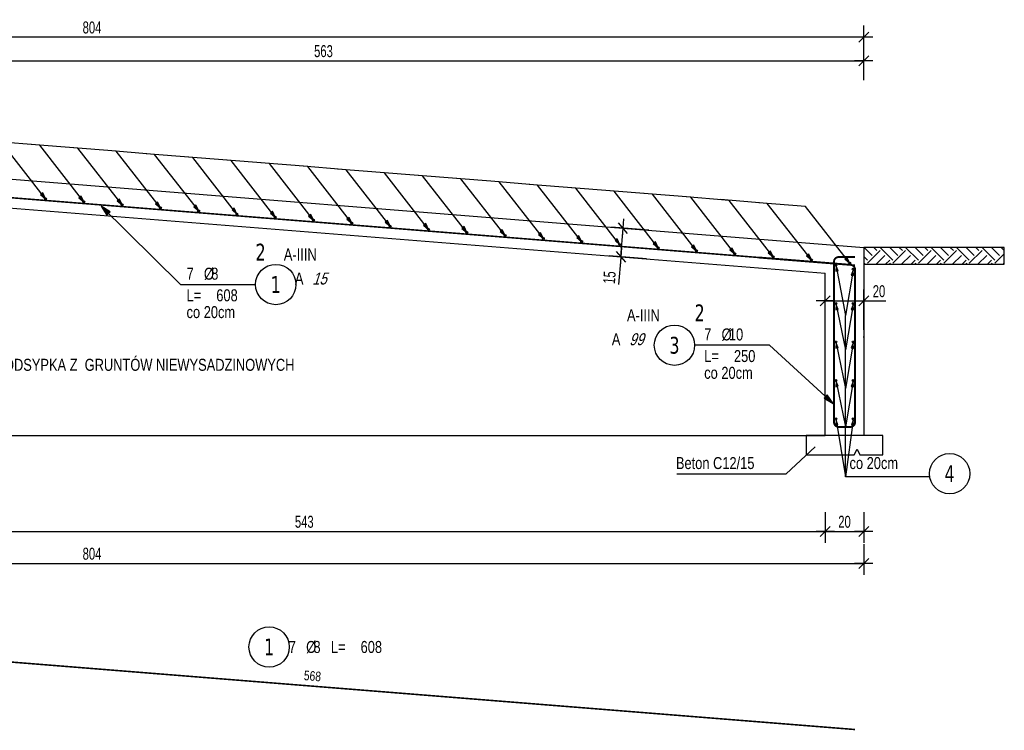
# Model space of a CAD drawing. Header units: millimetres. Extents: x 794 to 22817, y 194 to 7636.
# Tile 5 of 16: x 1430 to 1943, y 988 to 1358. Entities that reach past the tile are written whole.
import ezdxf
from ezdxf.enums import TextEntityAlignment as Align

# ---------------------------------------------------------------- set-up
doc = ezdxf.new("R2010")
doc.units = ezdxf.units.MM
doc.header["$LTSCALE"] = 25
doc.layers.add('BA_pom', color=6, linetype='Continuous', plot=False)
for name, color, linetype in [('BA_prs', 2, 'Continuous'), ('BA_szr', 1, 'Continuous'), ('BA_txs', 2, 'Continuous'), ('BA_wic', 1, 'Continuous'), ('BA_wig', 3, 'Continuous'), ('BA_wym', 1, 'Continuous'), ('BD_wic', 1, 'Continuous'), ('BD_wis', 2, 'Continuous'), ('BZ_odn', 1, 'Continuous'), ('BZ_opi1', 7, 'Continuous'), ('BZ_opi2', 4, 'Continuous'), ('BZ_opi3', 30, 'Continuous'), ('BZ_opi4', 53, 'Continuous'), ('BZ_P_prz', 4, 'Continuous'), ('BZ_P_wid', 3, 'Continuous'), ('BZ_P_wyc', 134, 'Continuous'), ('BZ_pom', 6, 'Continuous'), ('BZ_wym', 1, 'Continuous')]:
    doc.layers.add(name, color=color, linetype=linetype)
doc.styles.add('BIKTBG', font='tahoma.ttf', dxfattribs={"width": 0.85})
doc.styles.add('BIKTC', font='bikromsw.shx', dxfattribs={"width": 0.85})
doc.styles.add('BIKTS', font='bikromsw.shx', dxfattribs={"width": 0.8})
doc.styles.add('BIKWYM', font='bikromsw.shx', dxfattribs={"width": 0.7})
doc.dimstyles.new('BA_KR_25_cm', dxfattribs={"dimscale": 0.25, "dimtxt": 25, "dimasz": 1.666667, "dimexe": 24, "dimexo": 0, "dimgap": 0, "dimtad": 0, "dimdec": 1, "dimrnd": 0.5, "dimzin": 9, "dimdsep": 46, "dimtxsty": 'BIKWYM', "dimblk": 'WYM-KR', "dimcen": 0, "dimdle": 20, "dimclrd": 256, "dimclre": 256, "dimclrt": 7, "dimadec": 0, "dimazin": 0, "dimtfac": 0.033333, "dimtdec": 1, "dimtmove": 0, "dimatfit": 3, "dimldrblk": 'WYM-KR', "dimfxl": 1, "dimtvp": 0.8, "dimtolj": 1, "dimarcsym": 0})
doc.dimstyles.new('BA_ST_25_cm', dxfattribs={"dimscale": 0.25, "dimtxt": 25, "dimasz": 1.666667, "dimexe": 24, "dimexo": 0, "dimgap": 0, "dimtad": 0, "dimdec": 1, "dimrnd": 0.5, "dimdsep": 46, "dimtxsty": 'BIKWYM', "dimblk": 'WYM-ST', "dimcen": 0, "dimdle": 20, "dimclrd": 256, "dimclre": 256, "dimclrt": 7, "dimadec": 0, "dimazin": 0, "dimtfac": 0.033333, "dimtdec": 1, "dimtix": 1, "dimtmove": 2, "dimatfit": 3, "dimldrblk": 'WYM-ST', "dimfxl": 1, "dimtvp": 0.8, "dimtolj": 1, "dimtzin": 0, "dimarcsym": 0})
doc.dimstyles.new('BZ_ST_20_mm', dxfattribs={"dimscale": 2, "dimtxt": 25, "dimasz": 1.666667, "dimexe": 24, "dimexo": 0, "dimgap": 0, "dimtad": 0, "dimdec": 1, "dimrnd": 0.5, "dimdsep": 46, "dimtxsty": 'BIKWYM', "dimblk": 'WYM-ST', "dimcen": 0, "dimdle": 20, "dimclrd": 256, "dimclre": 256, "dimclrt": 7, "dimadec": 0, "dimazin": 0, "dimtfac": 0.033333, "dimtdec": 1, "dimtix": 1, "dimtmove": 2, "dimatfit": 2, "dimldrblk": 'WYM-ST', "dimfxl": 1, "dimtvp": 0.8, "dimtolj": 1, "dimtzin": 0, "dimarcsym": 0})

# ---------------------------------------------------------------- blocks, each defined once
blk = doc.blocks.new('PRET3')
blk.add_hatch(color=0).paths.add_polyline_path([(0.5, 0, 1), (-0.5, 0, 1)])
at = {"color": 0}
blk.add_circle((0, 0), 0.5, dxfattribs=at)
blk = doc.blocks.new('WYM-ST')
blk.add_hatch(color=256).paths.add_polyline_path([(-13, 2.9), (0, 0), (-13, -2.9)])
blk.add_lwpolyline([(0, 0), (-13, 2.9), (-13, -2.9), (0, 0)])
blk = doc.blocks.new('bik_BlkOpPret', base_point=(1524.45, 7050.26))
at = {"layer": 'BZ_opi1', "style": 'BIKTS', "width": 0.6}
for tag, p in [('SZTUK', (1533.83, 7057.76)), ('PRZEDR_FI', (1554.72, 7057.76)), ('PRZEKROJ', (1563.29, 7057.76)), ('PRZEDR_L', (1533.83, 7024.01)), ('DLUGOSC', (1568.65, 7024.01)), ('UWAGA', (1533.83, 6997.76))]:
    blk.add_attdef(tag, p, '', height=18.75, dxfattribs=at)
at = {"layer": 'BZ_opi2', "style": 'BIKTBG', "width": 0.6}
blk.add_attdef('NUMER', text='', height=26.25, dxfattribs=at).set_placement((1620.77, 7050.26), align=Align.MIDDLE_CENTER)
at = {"layer": 'BZ_pom', "width": 0.6}
for tag, p, height, style in [('POZYCJA', (1589.27, 7087.76), 26.25, 'BIKTBG'), ('GATUNEK', (1630.22, 7087.76), 18.75, 'BIKTS'), ('METODA_L', (1639.09, 7050.26), 18.75, 'BIKTS'), ('EURO_KOD', (1663.74, 7050.26), 18.75, 'BIKTS')]:
    blk.add_attdef(tag, p, '', height=height, dxfattribs=dict(at, style=style))
at = {"layer": 'BZ_wym', "width": 0.6}
for tag, p, height, style, flags in [('PRZEDR_NR', (1533.83, 6969.63), 26.25, 'BIKTBG', 1), ('PRZEDR_SZT', (1533.83, 6941.51), 18.75, 'BIKTS', 1), ('TYP_PRETA', (1533.83, 6913.38), 18.75, 'BIKTS', 3), ('EURO_KOD_SEGMENTY', (1567.58, 6885.26), 18.75, 'BIKTS', 3), ('HAK_1', (1533.83, 6857.13), 18.75, 'BIKTS', 3), ('HAK_2', (1533.83, 6829.01), 18.75, 'BIKTS', 3), ('ID', (1533.83, 6800.88), 18.75, 'BIKTS', 3), ('ID_C', (1533.83, 6772.76), 18.75, 'BIKTS', 3), ('b_atr_0', (1533.83, 6744.63), 18.75, 'BIKTS', 3)]:
    blk.add_attdef(tag, p, '', height=height, dxfattribs=dict(at, style=style, flags=flags))
blk = doc.blocks.new('bik_BlkOpPretW', base_point=(4584.01, 2498.44))
at = {"layer": 'BZ_opi2', "style": 'BIKTBG', "width": 0.8}
blk.add_attdef('NUMER', text='', height=17.5, dxfattribs=at).set_placement((4615.01, 2498.44), align=Align.MIDDLE_CENTER)
at = {"layer": 'BZ_opi4', "style": 'BIKTS', "width": 0.8}
for tag, p in [('SZTUK', (4635.46, 2492.19)), ('PRZEDR_FI', (4663.08, 2492.19)), ('PRZEKROJ', (4670.7, 2492.19)), ('PRZEDR_L', (4688.79, 2492.19)), ('DLUGOSC', (4719.75, 2492.19))]:
    blk.add_attdef(tag, p, '', height=12.5, dxfattribs=at)
at = {"layer": 'BZ_pom', "width": 0.8}
for tag, p, height, style, flags in [('POZYCJA', (4635.46, 2473.44), 17.5, 'BIKTBG', 3), ('GATUNEK', (4635.46, 2454.69), 12.5, 'BIKTS', 1), ('METODA_L', (4635.46, 2417.19), 12.5, 'BIKTS', 3)]:
    blk.add_attdef(tag, p, '', height=height, dxfattribs=dict(at, style=style, flags=flags))
at = {"layer": 'BZ_wym', "width": 0.8}
for tag, p, height, style, flags in [('UWAGA', (4635.46, 2435.94), 12.5, 'BIKTS', 1), ('TYP_PRETA', (4635.46, 2398.44), 12.5, 'BIKTS', 3), ('PRZEDR_NR', (4635.46, 2379.69), 17.5, 'BIKTBG', 1), ('PRZEDR_SZT', (4635.46, 2360.94), 12.5, 'BIKTS', 1), ('EURO_KOD', (4635.46, 2342.19), 12.5, 'BIKTS', 3), ('EURO_KOD_SEGMENTY', (4665.46, 2342.19), 12.5, 'BIKTS', 3), ('HAK_1', (4635.46, 2323.44), 12.5, 'BIKTS', 3), ('HAK_2', (4635.46, 2304.69), 12.5, 'BIKTS', 3), ('ID', (4635.46, 2285.94), 12.5, 'BIKTS', 3), ('ID_C', (4635.46, 2267.19), 12.5, 'BIKTS', 3), ('b_atr_0', (4635.46, 2248.44), 12.5, 'BIKTS', 3)]:
    blk.add_attdef(tag, p, '', height=height, dxfattribs=dict(at, style=style, flags=flags))
blk = doc.blocks.new('WYM-KR')
at = {"linetype": 'ByBlock'}
blk.add_line((11.52, 0), (-11.52, 0), dxfattribs=at)
at = {"color": 7, "linetype": 'ByBlock'}
blk.add_line((6.24, 6.24), (-6.24, -6.24), dxfattribs=at)
blk = doc.blocks.new('*D85')
at = {"layer": 'BA_wym', "lineweight": -2}
for p, q in [((1757.56, 1248.03), (1738.12, 1249.59)), ((1742.9, 1234.16), (1744.1, 1249.11)), ((1744.13, 1249.52), (1744.16, 1249.94)), ((1756.36, 1233.08), (1736.92, 1234.64)), ((1742.87, 1233.74), (1741.75, 1219.79))]:
    blk.add_line(p, q, dxfattribs=at)
at = {"layer": 'Defpoints', "color": 0}
for p in [(1744.1, 1249.11), (1757.56, 1248.03), (1756.36, 1233.08)]:
    blk.add_point(p, dxfattribs=at)
at = {"layer": 'BA_wym', "lineweight": -2, "xscale": 0.4166666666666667, "yscale": 0.4166666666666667, "zscale": 0.4166666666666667}
for p, rotation in [((1744.1, 1249.11), 265.4260787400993), ((1742.9, 1234.16), 85.42607874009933)]:
    blk.add_blockref('WYM-KR', p, dxfattribs=dict(at, rotation=rotation))
at = {"layer": 'BA_wym', "color": 7, "insert": (1737.02, 1223.41), "char_height": 6.25, "attachment_point": 5, "rotation": 85.4261, "style": 'BIKWYM'}
blk.add_mtext('\\A1;15', dxfattribs=at)
blk = doc.blocks.new('*D89')
at = {"layer": 'BA_wym', "lineweight": -2}
for p, q in [((1849.39, 1196.24), (1849.39, 1217.24)), ((1869.39, 1196.24), (1869.39, 1217.24)), ((1848.98, 1211.24), (1848.56, 1211.24)), ((1849.39, 1211.24), (1869.39, 1211.24)), ((1869.81, 1211.24), (1880.87, 1211.24))]:
    blk.add_line(p, q, dxfattribs=at)
at = {"layer": 'Defpoints', "color": 0}
for p in [(1869.39, 1211.24), (1849.39, 1196.24), (1869.39, 1196.24)]:
    blk.add_point(p, dxfattribs=at)
at = {"layer": 'BA_wym', "lineweight": -2, "xscale": 0.4166666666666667, "yscale": 0.4166666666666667, "zscale": 0.4166666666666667}
blk.add_blockref('WYM-KR', (1849.39, 1211.24), dxfattribs=at)
at = {"layer": 'BA_wym', "lineweight": -2, "xscale": 0.4166666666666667, "yscale": 0.4166666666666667, "zscale": 0.4166666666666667, "rotation": 180}
blk.add_blockref('WYM-KR', (1869.39, 1211.24), dxfattribs=at)
at = {"layer": 'BA_wym', "color": 7, "insert": (1877.33, 1216.24), "char_height": 6.25, "attachment_point": 5, "style": 'BIKWYM'}
blk.add_mtext('\\A1;20', dxfattribs=at)
blk = doc.blocks.new('*D94')
at = {"layer": 'BA_wym', "lineweight": -2}
for p, q in [((1306.89, 1101.18), (1306.89, 1085.18)), ((1849.39, 1101.18), (1849.39, 1085.18)), ((1307.31, 1091.18), (1848.98, 1091.18))]:
    blk.add_line(p, q, dxfattribs=at)
at = {"layer": 'Defpoints', "color": 0}
for p in [(1306.89, 1101.18), (1849.39, 1101.18), (1849.39, 1091.18)]:
    blk.add_point(p, dxfattribs=at)
at = {"layer": 'BA_wym', "lineweight": -2, "xscale": 0.4166666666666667, "yscale": 0.4166666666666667, "zscale": 0.4166666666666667, "rotation": 180}
blk.add_blockref('WYM-KR', (1306.89, 1091.18), dxfattribs=at)
at = {"layer": 'BA_wym', "lineweight": -2, "xscale": 0.4166666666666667, "yscale": 0.4166666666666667, "zscale": 0.4166666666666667}
blk.add_blockref('WYM-KR', (1849.39, 1091.18), dxfattribs=at)
at = {"layer": 'BA_wym', "color": 7, "insert": (1578.14, 1096.18), "char_height": 6.25, "attachment_point": 5, "style": 'BIKWYM'}
blk.add_mtext('\\A1;543', dxfattribs=at)
blk = doc.blocks.new('*D95')
at = {"layer": 'BA_wym', "lineweight": -2}
for p, q in [((1849.39, 1101.18), (1849.39, 1085.18)), ((1869.39, 1101.18), (1869.39, 1085.18)), ((1849.81, 1091.18), (1868.98, 1091.18))]:
    blk.add_line(p, q, dxfattribs=at)
at = {"layer": 'Defpoints', "color": 0}
for p in [(1849.39, 1101.18), (1869.39, 1101.18), (1869.39, 1091.18)]:
    blk.add_point(p, dxfattribs=at)
at = {"layer": 'BA_wym', "lineweight": -2, "xscale": 0.4166666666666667, "yscale": 0.4166666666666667, "zscale": 0.4166666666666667, "rotation": 180}
blk.add_blockref('WYM-KR', (1849.39, 1091.18), dxfattribs=at)
at = {"layer": 'BA_wym', "lineweight": -2, "xscale": 0.4166666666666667, "yscale": 0.4166666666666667, "zscale": 0.4166666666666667}
blk.add_blockref('WYM-KR', (1869.39, 1091.18), dxfattribs=at)
at = {"layer": 'BA_wym', "color": 7, "insert": (1859.39, 1096.18), "char_height": 6.25, "attachment_point": 5, "style": 'BIKWYM'}
blk.add_mtext('\\A1;20', dxfattribs=at)
blk = doc.blocks.new('*D96')
at = {"layer": 'BA_wym', "lineweight": -2}
for p, q in [((1065.89, 1084.54), (1065.89, 1068.54)), ((1869.39, 1084.54), (1869.39, 1068.54)), ((1066.31, 1074.54), (1868.98, 1074.54))]:
    blk.add_line(p, q, dxfattribs=at)
at = {"layer": 'Defpoints', "color": 0}
for p in [(1065.89, 1084.54), (1869.39, 1084.54), (1869.39, 1074.54)]:
    blk.add_point(p, dxfattribs=at)
at = {"layer": 'BA_wym', "lineweight": -2, "xscale": 0.4166666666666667, "yscale": 0.4166666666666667, "zscale": 0.4166666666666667, "rotation": 180}
blk.add_blockref('WYM-KR', (1065.89, 1074.54), dxfattribs=at)
at = {"layer": 'BA_wym', "lineweight": -2, "xscale": 0.4166666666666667, "yscale": 0.4166666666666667, "zscale": 0.4166666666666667}
blk.add_blockref('WYM-KR', (1869.39, 1074.54), dxfattribs=at)
at = {"layer": 'BA_wym', "color": 7, "insert": (1467.64, 1079.54), "char_height": 6.25, "attachment_point": 5, "style": 'BIKWYM'}
blk.add_mtext('\\A1;804', dxfattribs=at)
blk = doc.blocks.new('*D100')
at = {"layer": 'BA_wym', "lineweight": -2}
for p, q in [((1306.89, 1326.26), (1306.89, 1342.26)), ((1869.39, 1326.26), (1869.39, 1342.26)), ((1307.31, 1336.26), (1868.98, 1336.26))]:
    blk.add_line(p, q, dxfattribs=at)
at = {"layer": 'Defpoints', "color": 0}
for p in [(1869.39, 1336.26), (1306.89, 1326.26), (1869.39, 1326.26)]:
    blk.add_point(p, dxfattribs=at)
at = {"layer": 'BA_wym', "lineweight": -2, "xscale": 0.4166666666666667, "yscale": 0.4166666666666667, "zscale": 0.4166666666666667, "rotation": 180}
blk.add_blockref('WYM-KR', (1306.89, 1336.26), dxfattribs=at)
at = {"layer": 'BA_wym', "lineweight": -2, "xscale": 0.4166666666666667, "yscale": 0.4166666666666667, "zscale": 0.4166666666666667}
blk.add_blockref('WYM-KR', (1869.39, 1336.26), dxfattribs=at)
at = {"layer": 'BA_wym', "color": 7, "insert": (1588.14, 1341.26), "char_height": 6.25, "attachment_point": 5, "style": 'BIKWYM'}
blk.add_mtext('\\A1;563', dxfattribs=at)
blk = doc.blocks.new('*D101')
at = {"layer": 'BA_wym', "lineweight": -2}
for p, q in [((1065.89, 1338.57), (1065.89, 1354.57)), ((1869.39, 1338.57), (1869.39, 1354.57)), ((1868.98, 1348.57), (1066.31, 1348.57))]:
    blk.add_line(p, q, dxfattribs=at)
at = {"layer": 'Defpoints', "color": 0}
for p in [(1065.89, 1348.57), (1065.89, 1338.57), (1869.39, 1338.57)]:
    blk.add_point(p, dxfattribs=at)
at = {"layer": 'BA_wym', "lineweight": -2, "xscale": 0.4166666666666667, "yscale": 0.4166666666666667, "zscale": 0.4166666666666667, "rotation": 180}
blk.add_blockref('WYM-KR', (1065.89, 1348.57), dxfattribs=at)
at = {"layer": 'BA_wym', "lineweight": -2, "xscale": 0.4166666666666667, "yscale": 0.4166666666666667, "zscale": 0.4166666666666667}
blk.add_blockref('WYM-KR', (1869.39, 1348.57), dxfattribs=at)
at = {"layer": 'BA_wym', "color": 7, "insert": (1467.64, 1353.57), "char_height": 6.25, "attachment_point": 5, "style": 'BIKWYM'}
blk.add_mtext('\\A1;804', dxfattribs=at)

msp = doc.modelspace()

# ---------------------------------------------------------------- hatches: boundary and pattern name
at = {"layer": 'BA_szr'}
h = msp.add_hatch(dxfattribs=at)
h.set_pattern_fill('BIK_GRUNT_SYM', color=256, scale=37.5, angle=45, pattern_type=2)
h.set_pattern_definition([(45, (1942.563, 1239.086), (0, 13.2583), [9.375, -9.375]), (45, (1940.077, 1241.572), (0, 13.2583), [9.375, -9.375]), (45, (1937.592, 1244.058), (0, 13.2583), [9.375, -9.375]), (135, (1937.592, 1245.715), (-13.2583, 1e-15), [9.375, -9.375]), (135, (1940.077, 1248.201), (-13.2583, 1e-15), [9.375, -9.375]), (135, (1942.563, 1250.687), (-13.2583, 1e-15), [9.375, -9.375])])
h.paths.add_polyline_path([(1869.39, 1239.09), (1869.39, 1230.34), (1942.56, 1230.34), (1942.56, 1239.09)])

# ---------------------------------------------------------------- linework, layer by layer
at = {"layer": 'BA_pom'}
msp.add_lwpolyline([(1942.56, 1239.09), (1869.39, 1239.09), (1869.39, 1230.34), (1942.56, 1230.34)], close=True, dxfattribs=at)
at = {"layer": 'BA_prs'}
for points in [[(1869.39, 1202.29), (1869.39, 1202.29), (1869.39, 1192.29), (1869.17, 1192.29)], [(1849.39, 1141.09), (1839.39, 1141.09), (1839.39, 1131.09), (1864.39, 1131.09), (1865.89, 1134.09), (1867.39, 1131.09), (1879.39, 1131.09), (1879.39, 1141.09), (1869.39, 1141.09)]]:
    msp.add_lwpolyline(points, dxfattribs=at)
at = {"layer": 'BA_wic'}
for points in [[(1828.97, 1121.24), (1844.15, 1135.3)], [(1772.16, 1121.24), (1828.97, 1121.24)]]:
    msp.add_lwpolyline(points, dxfattribs=at)
at = {"layer": 'BA_wig'}
msp.add_lwpolyline([(1942.56, 1239.09), (1869.39, 1239.09)], dxfattribs=at)
at = {"layer": 'BD_wic'}
for points in [[(1869.39, 1202.29), (1869.39, 1187.13)], [(1085.89, 1141.09), (1849.39, 1141.09)]]:
    msp.add_lwpolyline(points, dxfattribs=at)
at = {"layer": 'BD_wis'}
for points in [[(1306.89, 1284.09), (1869.39, 1239.09)], [(1307.32, 1274.42), (1849.82, 1231.02)], [(1306.89, 1269.04), (1849.39, 1225.64)], [(1869.39, 1239.09), (1869.39, 1141.09), (1849.39, 1141.09), (1849.39, 1225.64)]]:
    msp.add_lwpolyline(points, dxfattribs=at)
at = {"layer": 'BZ_odn', "color": 252}
for points in [[(1859.83, 1119.67), (1859.83, 1203.66)], [(1903.73, 1119.67), (1859.83, 1119.67)]]:
    msp.add_lwpolyline(points, dxfattribs=at)
at = {"layer": 'BZ_odn'}
for centre in [(1563.29, 1219.77), (1770.84, 1188.14)]:
    msp.add_circle(centre, 10.5, dxfattribs=at)
at = {"layer": 'BZ_odn', "color": 252}
for centre in [(1914.11, 1121.29), (1559.85, 1031.03)]:
    msp.add_circle(centre, 10.5, dxfattribs=at)
at = {"layer": 'BZ_P_wid'}
for points, const_width in [([(1864.89, 1229.82), (1299.09, 1275.08, 0.01996), (1298.93, 1275.09), (1259.01, 1275.09)], 0.8), ([(1864.89, 1234.09), (1856.39, 1234.09, 0.414214), (1853.89, 1231.59), (1853.89, 1148.09, 0.414214), (1856.39, 1145.59), (1862.39, 1145.59, 0.414214), (1864.89, 1148.09), (1864.89, 1227.51, 0.391021), (1862.59, 1230), (1815.05, 1233.8)], 1)]:
    msp.add_lwpolyline(points, format="xyb", dxfattribs=dict(at, const_width=const_width))
at = {"layer": 'BZ_P_wyc', "linetype": 'Continuous', "const_width": 0.8}
msp.add_lwpolyline([(1864.89, 988.02), (1299.09, 1033.28, 0.01996), (1298.93, 1033.29), (1259.01, 1033.29)], format="xyb", dxfattribs=at)

# ---------------------------------------------------------------- block references
ref = msp.add_blockref('bik_BlkOpPret', (1513.74, 1219.77))
ref.add_attrib('NUMER', '1', dxfattribs={"layer": 'BZ_opi2', "height": 8.75, "style": 'BIKTBG', "width": 0.8}).set_placement((1563.29, 1219.77), align=Align.MIDDLE_CENTER)
ref.add_attrib('POZYCJA', '2', (1552.79, 1232.27), dxfattribs={"layer": 'BZ_pom', "height": 8.75, "style": 'BIKTBG', "width": 0.8})
ref.add_attrib('SZTUK', '7', (1516.87, 1222.27), dxfattribs={"layer": 'BZ_opi1', "height": 6.25, "style": 'BIKTS', "width": 0.8})
ref.add_attrib('GATUNEK', 'A-IIIN', (1567.5, 1232.27), dxfattribs={"layer": 'BZ_pom', "height": 6.25, "style": 'BIKTS', "width": 0.8})
ref.add_attrib('PRZEKROJ', '8', (1529.72, 1222.27), dxfattribs={"layer": 'BZ_opi1', "height": 6.25, "style": 'BIKTS', "width": 0.8})
ref.add_attrib('DLUGOSC', '608', (1532.34, 1211.02), dxfattribs={"layer": 'BZ_opi1', "height": 6.25, "style": 'BIKTS', "width": 0.8})
ref.add_attrib('UWAGA', 'co 20cm', (1516.87, 1202.27), dxfattribs={"layer": 'BZ_opi1', "height": 6.25, "style": 'BIKTS', "width": 0.8})
ref.add_attrib('METODA_L', 'A', (1573.26, 1219.77), dxfattribs={"layer": 'BZ_pom', "height": 6.25, "style": 'BIKTS', "width": 0.8})
ref.add_attrib('PRZEDR_FI', '%%c', (1525.91, 1222.27), dxfattribs={"layer": 'BZ_opi1', "height": 6.25, "style": 'BIKTS', "width": 0.8})
ref.add_attrib('PRZEDR_L', 'L=', (1516.87, 1211.02), dxfattribs={"layer": 'BZ_opi1', "height": 6.25, "style": 'BIKTS', "width": 0.8})
ref.add_attrib('EURO_KOD', '15', (1582.31, 1219.77), dxfattribs={"layer": 'BZ_pom', "height": 6.25, "style": 'BIKTS', "oblique": 18, "width": 0.8})
ref = msp.add_blockref('bik_BlkOpPret', (1820.39, 1188.14))
ref.add_attrib('NUMER', '3', dxfattribs={"layer": 'BZ_opi2', "height": 8.75, "style": 'BIKTBG', "width": 0.8}).set_placement((1770.84, 1188.14), align=Align.MIDDLE_CENTER)
ref.add_attrib('POZYCJA', '2', (1781.34, 1200.64), dxfattribs={"layer": 'BZ_pom', "height": 8.75, "style": 'BIKTBG', "width": 0.8})
ref.add_attrib('SZTUK', '7', (1786.34, 1190.64), dxfattribs={"layer": 'BZ_opi1', "height": 6.25, "style": 'BIKTS', "width": 0.8})
ref.add_attrib('GATUNEK', 'A-IIIN', (1746.15, 1200.64), dxfattribs={"layer": 'BZ_pom', "height": 6.25, "style": 'BIKTS', "width": 0.8})
ref.add_attrib('PRZEKROJ', '10', (1799.2, 1190.64), dxfattribs={"layer": 'BZ_opi1', "height": 6.25, "style": 'BIKTS', "width": 0.8})
ref.add_attrib('DLUGOSC', '250', (1801.82, 1179.39), dxfattribs={"layer": 'BZ_opi1', "height": 6.25, "style": 'BIKTS', "width": 0.8})
ref.add_attrib('UWAGA', 'co 20cm', (1786.34, 1170.64), dxfattribs={"layer": 'BZ_opi1', "height": 6.25, "style": 'BIKTS', "width": 0.8})
ref.add_attrib('METODA_L', 'A', (1738.25, 1188.14), dxfattribs={"layer": 'BZ_pom', "height": 6.25, "style": 'BIKTS', "width": 0.8})
ref.add_attrib('PRZEDR_FI', '%%c', (1795.39, 1190.64), dxfattribs={"layer": 'BZ_opi1', "height": 6.25, "style": 'BIKTS', "width": 0.8})
ref.add_attrib('PRZEDR_L', 'L=', (1786.34, 1179.39), dxfattribs={"layer": 'BZ_opi1', "height": 6.25, "style": 'BIKTS', "width": 0.8})
ref.add_attrib('EURO_KOD', '99', (1747.29, 1188.14), dxfattribs={"layer": 'BZ_pom', "height": 6.25, "style": 'BIKTS', "oblique": 18, "width": 0.8})
ref = msp.add_blockref('bik_BlkOpPretW', (1544.35, 1031.03))
ref.add_attrib('NUMER', '1', dxfattribs={"layer": 'BZ_opi2', "height": 8.75, "style": 'BIKTBG', "width": 0.8}).set_placement((1559.85, 1031.03), align=Align.MIDDLE_CENTER)
ref.add_attrib('SZTUK', '7', (1570.07, 1027.9), dxfattribs={"layer": 'BZ_opi4', "height": 6.25, "style": 'BIKTS', "width": 0.8})
ref.add_attrib('PRZEKROJ', '8', (1582.93, 1027.9), dxfattribs={"layer": 'BZ_opi4', "height": 6.25, "style": 'BIKTS', "width": 0.8})
ref.add_attrib('DLUGOSC', '608', (1607.46, 1027.9), dxfattribs={"layer": 'BZ_opi4', "height": 6.25, "style": 'BIKTS', "width": 0.8})
ref.add_attrib('PRZEDR_FI', '%%c', (1579.12, 1027.9), dxfattribs={"layer": 'BZ_opi4', "height": 6.25, "style": 'BIKTS', "width": 0.8})
ref.add_attrib('PRZEDR_L', 'L=', (1591.98, 1027.9), dxfattribs={"layer": 'BZ_opi4', "height": 6.25, "style": 'BIKTS', "width": 0.8})
at = {"layer": 'BZ_P_prz', "color": 1}
for p in [(1443.43, 1264.44), (1463.37, 1262.84), (1483.3, 1261.25), (1503.24, 1259.65), (1523.17, 1258.06), (1543.11, 1256.46), (1563.05, 1254.87), (1582.98, 1253.27), (1602.92, 1251.68), (1622.86, 1250.08), (1642.79, 1248.49), (1662.73, 1246.89), (1682.66, 1245.3), (1702.6, 1243.7), (1722.54, 1242.11), (1742.47, 1240.51), (1762.41, 1238.92), (1782.35, 1237.32), (1802.28, 1235.73), (1822.22, 1234.13), (1842.15, 1232.54), (1862.09, 1230.94)]:
    msp.add_blockref('PRET3', p, dxfattribs=at)
at = {"layer": 'BZ_P_prz'}
for p in [(1854.89, 1229.84), (1863.89, 1227.83), (1854.89, 1209.84), (1863.89, 1209.84), (1854.89, 1189.84), (1863.89, 1189.84), (1854.89, 1169.84), (1863.89, 1169.84), (1854.89, 1149.84), (1863.89, 1149.84)]:
    msp.add_blockref('PRET3', p, dxfattribs=at)

# ---------------------------------------------------------------- texts
at = {"layer": 'BA_txs', "style": 'BIKTS', "width": 0.8}
msp.add_text('PODSYPKA Z  GRUNTÓW NIEWYSADZINOWYCH', height=6.25, dxfattribs=at).set_placement((1495.2, 1177.95), align=Align.MIDDLE_CENTER)
for s, p in [('Beton C12/15', (1771.61, 1123.66)), ('co 20cm', (1861.99, 1123.66))]:
    msp.add_text(s, height=6.25, dxfattribs=at).set_placement(p)
at = {"layer": 'BZ_opi2', "linetype": 'Continuous', "style": 'BIKTBG', "width": 0.8}
msp.add_text('4', height=8.75, dxfattribs=at).set_placement((1914.11, 1121.29), align=Align.MIDDLE_CENTER)
at = {"layer": 'BZ_opi3', "style": 'BIKTC', "width": 0.8}
msp.add_text('568', height=5, rotation=355.4259, dxfattribs=at).set_placement((1582.41, 1015.93), align=Align.MIDDLE_CENTER)

# ---------------------------------------------------------------- dimensions: what is measured, and where the dimension line sits
at = {"layer": 'BA_wym'}
for base, p1, p2, picture, middle in [((1065.8908, 1348.5715), (1869.3929, 1338.5715), (1065.8908, 1338.5715), '*D101', (1467.6419, 1353.5715)), ((1869.39293, 1336.26427), (1306.8929, 1326.26427), (1869.39293, 1326.26427), '*D100', (1588.14291, 1341.26427)), ((1849.39293, 1091.17674), (1306.8929, 1101.17674), (1849.39293, 1101.17674), '*D94', (1578.14291, 1096.17674)), ((1869.39, 1091.18), (1849.39, 1101.18), (1869.39, 1101.18), '*D95', (1859.39, 1096.18)), ((1869.3929, 1074.5422), (1065.8908, 1084.5422), (1869.3929, 1084.5422), '*D96', (1467.6419, 1079.5422))]:
    dim = msp.add_linear_dim(base=base, p1=p1, p2=p2, dimstyle='BA_KR_25_cm', override={"dimdec": 0, "dimrnd": 1, "dimatfit": 1}, dxfattribs=at)
    dim.commit()
    dim.dimension.update_dxf_attribs({"geometry": picture, "text_midpoint": middle})
dim = msp.add_linear_dim(base=(1744.1, 1249.11), p1=(1756.36, 1233.08), p2=(1757.56, 1248.03), angle=85.4261, dimstyle='BA_KR_25_cm', override={"dimdec": 0, "dimrnd": 1, "dimatfit": 1}, dxfattribs=at)
dim.commit()
dim.dimension.update_dxf_attribs({"geometry": '*D85', "text_midpoint": (1742.01, 1223.01), "dimtype": 160})
dim = msp.add_linear_dim(base=(1869.39, 1211.24), p1=(1849.39, 1196.24), p2=(1869.39, 1196.24), dimstyle='BA_KR_25_cm', override={"dimdec": 0, "dimrnd": 1, "dimatfit": 1}, dxfattribs=at)
dim.commit()
dim.dimension.update_dxf_attribs({"geometry": '*D89', "text_midpoint": (1877.33, 1211.24), "dimtype": 160})

# ---------------------------------------------------------------- leaders
at = {"layer": 'BZ_odn', "color": 252}
for points in [[(1443.43, 1264.44), (1420.47, 1293.9), (1396.12, 1295.85)], [(1463.37, 1262.84), (1440.4, 1292.31), (1416.06, 1294.26)], [(1483.3, 1261.25), (1460.34, 1290.71), (1436, 1292.66)], [(1503.24, 1259.65), (1480.28, 1289.12), (1455.93, 1291.07)], [(1523.17, 1258.06), (1500.21, 1287.52), (1475.87, 1289.47)], [(1543.11, 1256.46), (1520.15, 1285.93), (1495.8, 1287.88)], [(1563.05, 1254.87), (1540.08, 1284.33), (1515.74, 1286.28)], [(1582.98, 1253.27), (1560.02, 1282.74), (1535.68, 1284.69)], [(1602.92, 1251.68), (1579.96, 1281.14), (1555.61, 1283.09)], [(1622.86, 1250.08), (1599.89, 1279.55), (1575.55, 1281.5)], [(1642.79, 1248.49), (1619.83, 1277.95), (1595.49, 1279.9)], [(1662.73, 1246.89), (1639.77, 1276.36), (1615.42, 1278.31)], [(1682.66, 1245.3), (1659.7, 1274.76), (1635.36, 1276.71)], [(1702.6, 1243.7), (1679.64, 1273.17), (1655.3, 1275.12)], [(1722.54, 1242.11), (1699.57, 1271.58), (1675.23, 1273.52)], [(1742.47, 1240.51), (1719.51, 1269.98), (1695.17, 1271.93)], [(1762.41, 1238.92), (1739.45, 1268.39), (1715.1, 1270.33)], [(1782.35, 1237.32), (1759.38, 1266.79), (1735.04, 1268.74)], [(1802.28, 1235.73), (1779.32, 1265.2), (1754.98, 1267.14)], [(1822.22, 1234.13), (1799.26, 1263.6), (1774.91, 1265.55)], [(1842.15, 1232.54), (1819.19, 1262.01), (1794.85, 1263.95)], [(1862.09, 1230.94), (1839.13, 1260.41), (1814.79, 1262.36)]]:
    msp.add_leader(points, dimstyle='BA_ST_25_cm', override={"dimasz": 1, "dimclrd": 252}, dxfattribs=at)
at = {"layer": 'BZ_odn'}
for points in [[(1472.41, 1260.56), (1513.74, 1219.77), (1552.79, 1219.77)], [(1853.53, 1157.81), (1820.39, 1188.14), (1781.34, 1188.14)]]:
    msp.add_leader(points, dimstyle='BA_ST_25_cm', dxfattribs=at)
for points in [[(1854.99, 1229.34), (1859.83, 1203.66)], [(1863.89, 1227.18), (1859.83, 1203.66)], [(1854.99, 1209.2), (1859.83, 1185.67)], [(1863.89, 1209.19), (1859.83, 1185.67)], [(1854.99, 1189.2), (1859.83, 1165.67)], [(1863.89, 1189.19), (1859.83, 1165.67)], [(1854.99, 1169.2), (1859.83, 1145.67)], [(1863.89, 1169.19), (1859.83, 1145.67)], [(1854.99, 1149.2), (1859.83, 1119.67)], [(1863.89, 1149.19), (1859.83, 1119.67)]]:
    msp.add_leader(points, dimstyle='BZ_ST_20_mm', override={"dimasz": 0.1, "dimclrd": 252}, dxfattribs=at)

doc.saveas('drawing.dxf')
